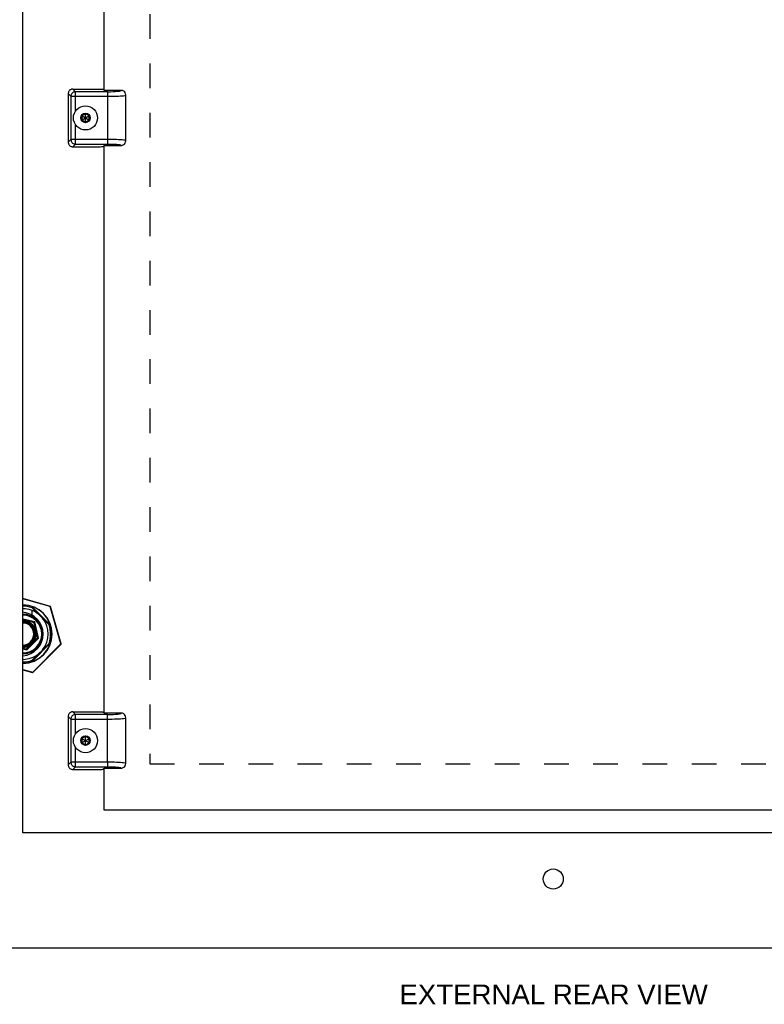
# Model space of a CAD drawing. Header units: inches. Extents: x 0 to 48.6, y 0 to 31.4.
# Tile 12 of 15: x 32.4 to 40.5, y 6.2 to 16.9. Entities that reach past the tile are written whole.
import ezdxf

# ---------------------------------------------------------------- set-up
doc = ezdxf.new("R2010")
doc.units = ezdxf.units.IN
doc.header["$LTSCALE"] = 2.671429
doc.header["$MEASUREMENT"] = 0
doc.linetypes.add('HIDDEN', pattern=[0.2, 0.1, -0.1])
doc.layers.get('0').update_dxf_attribs({"linetype": 'CONTINUOUS'})
for name, color, linetype in [('02___PRT_ALL_AXES', 7, 'CONTINUOUS'), ('DEFAULT_2', 8, 'HIDDEN'), ('DIMENSIONS', 7, 'CONTINUOUS')]:
    doc.layers.add(name, color=color, linetype=linetype)
doc.styles.get("Standard").update_dxf_attribs({"font": 'arial.ttf'})

msp = doc.modelspace()

# ---------------------------------------------------------------- linework, layer by layer
at = {"color": 3, "linetype": 'Continuous'}
for p, q in [((33.3352, 22.2421), (33.3352, 16.0891)), ((33.3352, 15.4921), (33.3352, 9.3391)), ((33.3352, 8.7421), (33.3352, 8.2906)), ((33.3352, 8.2906), (43.7102, 8.2906)), ((45.1496, 6.7906), (31.2696, 6.7906))]:
    msp.add_line(p, q, dxfattribs=at)
at = {"color": 7, "linetype": 'Continuous'}
for p, q in [((32.9502, 16.0533), (32.9502, 15.5279)), ((32.979, 16.0245), (32.9502, 16.0533)), ((32.979, 16.0245), (32.979, 15.5567)), ((32.979, 16.0245), (33.3752, 16.0245)), ((33, 16.1031), (33.0288, 16.0743)), ((33, 16.1031), (33.2831, 16.1031)), ((33.0288, 15.8634), (33.0288, 16.0743)), ((33.3752, 16.0743), (33.0288, 16.0743)), ((33.3352, 16.0931), (33.3289, 16.0994)), ((33.524, 16.0891), (33.3392, 16.0891)), ((33.3752, 16.0743), (33.3752, 15.5069)), ((33.5752, 15.5436), (33.5752, 16.0376)), ((33.5752, 16.0375), (33.5752, 16.0376)), ((33.1377, 15.839), (33.0958, 15.8148)), ((33.0958, 15.8148), (33.0958, 15.7664)), ((33.0958, 15.7664), (33.1796, 15.8148)), ((33.0958, 15.8148), (33.1796, 15.7664)), ((33.1377, 15.8362), (33.0982, 15.8134)), ((33.0982, 15.8134), (33.0982, 15.7677)), ((33.1377, 15.7422), (33.1377, 15.839)), ((33.1796, 15.8148), (33.1377, 15.839)), ((33.1773, 15.8134), (33.1377, 15.8362)), ((33.1773, 15.7677), (33.1773, 15.8134)), ((33.1796, 15.7664), (33.1796, 15.8148)), ((33.0288, 15.5069), (33.0288, 15.7177)), ((33.0958, 15.7664), (33.1377, 15.7422)), ((33.0982, 15.7677), (33.1377, 15.7449)), ((33.1377, 15.7449), (33.1773, 15.7677)), ((33.1377, 15.7422), (33.1796, 15.7664)), ((32.9502, 15.5279), (32.979, 15.5567)), ((33.3752, 15.5567), (32.979, 15.5567)), ((33.0288, 15.5069), (33, 15.4781)), ((33, 15.4781), (33.2831, 15.4781)), ((33.0288, 15.5069), (33.3793, 15.5069)), ((33.3289, 15.4818), (33.3352, 15.4881)), ((33.3392, 15.4921), (33.524, 15.4921)), ((33.3793, 15.5069), (33.3836, 15.5069)), ((33.3836, 15.5069), (33.3881, 15.5068)), ((33.3881, 15.5068), (33.3929, 15.5068)), ((33.3929, 15.5068), (33.3963, 15.5068)), ((33.3963, 15.5068), (33.3997, 15.5067)), ((33.3997, 15.5067), (33.4032, 15.5067)), ((33.4032, 15.5067), (33.4069, 15.5066)), ((33.4069, 15.5066), (33.4115, 15.5065)), ((33.4115, 15.5065), (33.4157, 15.5064)), ((33.4157, 15.5064), (33.4196, 15.5063)), ((33.4196, 15.5063), (33.4232, 15.5062)), ((33.4232, 15.5062), (33.4263, 15.5061)), ((33.4263, 15.5061), (33.4304, 15.506)), ((33.4304, 15.506), (33.4338, 15.5059)), ((33.4338, 15.5059), (33.4371, 15.5057)), ((33.4473, 15.5053), (33.4473, 15.5053)), ((33.4473, 15.5053), (33.452, 15.505)), ((33.452, 15.505), (33.4556, 15.5049)), ((33.4556, 15.5049), (33.4589, 15.5047)), ((33.4589, 15.5047), (33.4617, 15.5045)), ((33.4617, 15.5045), (33.4645, 15.5043)), ((33.4645, 15.5043), (33.4683, 15.5041)), ((33.4683, 15.5041), (33.4708, 15.5039)), ((33.4744, 15.5036), (33.4768, 15.5034)), ((33.4768, 15.5034), (33.4791, 15.5032)), ((33.4791, 15.5032), (33.4814, 15.503)), ((33.4814, 15.503), (33.4836, 15.5028)), ((33.4836, 15.5028), (33.4868, 15.5025)), ((33.5251, 15.4932), (33.5251, 15.4932)), ((33.5752, 15.5436), (33.5752, 15.5436)), ((32.7565, 10.4958), (32.4596, 10.5812)), ((32.7558, 10.4932), (32.4596, 10.5784)), ((32.7579, 10.2918), (32.5544, 10.4953)), ((32.5587, 10.4801), (32.7427, 10.2962)), ((32.7558, 10.4932), (32.7565, 10.4958)), ((32.7558, 10.4932), (32.7584, 10.4939)), ((32.8721, 10.0887), (32.7558, 10.4932)), ((32.8747, 10.0895), (32.7584, 10.4939)), ((32.5894, 10.3268), (32.4596, 10.3566)), ((32.5587, 10.401), (32.5587, 10.4505)), ((32.5811, 10.3185), (32.4596, 10.3463)), ((32.6187, 10.1545), (32.5811, 10.3185)), ((32.5831, 10.3205), (32.585, 10.3224)), ((32.585, 10.3224), (32.5867, 10.3241)), ((32.6296, 10.1514), (32.5894, 10.3268)), ((32.5024, 10.0241), (32.6296, 10.1514)), ((32.5782, 10.1141), (32.6187, 10.1545)), ((32.6187, 10.1545), (32.6296, 10.1514)), ((32.6782, 10.1958), (32.6782, 10.1954)), ((32.4596, 10.0442), (32.4992, 10.0351)), ((32.4596, 10.0339), (32.5024, 10.0241)), ((32.4992, 10.0351), (32.5397, 10.0756)), ((32.4992, 10.0351), (32.5024, 10.0241)), ((32.5397, 10.0756), (32.5374, 10.0789)), ((32.5544, 9.8958), (32.7579, 10.0993)), ((32.7427, 10.095), (32.5587, 9.9111)), ((32.565, 9.7816), (32.8721, 10.0887)), ((32.567, 9.7797), (32.874, 10.0868)), ((32.5782, 10.1141), (32.5749, 10.1163)), ((32.8721, 10.0887), (32.8747, 10.0895)), ((32.8721, 10.0887), (32.874, 10.0868)), ((32.4596, 9.812), (32.565, 9.7816)), ((32.4596, 9.8091), (32.5643, 9.779)), ((32.565, 9.7816), (32.5643, 9.779)), ((32.565, 9.7816), (32.567, 9.7797)), ((32.979, 9.2745), (32.9502, 9.3033)), ((32.9502, 9.3033), (32.9502, 8.7779)), ((33, 9.3531), (33.0288, 9.3243)), ((33, 9.3531), (33.2831, 9.3531)), ((33.3752, 9.3243), (33.0288, 9.3243)), ((33.0288, 9.1134), (33.0288, 9.3243)), ((33.3352, 9.3431), (33.3289, 9.3494)), ((33.524, 9.3391), (33.3392, 9.3391)), ((33.3752, 8.8067), (33.3752, 9.3243)), ((33.5752, 8.7936), (33.5752, 9.2876)), ((33.5752, 9.2875), (33.5752, 9.2876)), ((32.979, 9.2745), (33.3752, 9.2745)), ((32.979, 9.2745), (32.979, 8.8067)), ((33.1377, 9.089), (33.0958, 9.0648)), ((33.1377, 9.0862), (33.0982, 9.0634)), ((33.1796, 9.0648), (33.1377, 9.089)), ((33.1377, 8.9922), (33.1377, 9.089)), ((33.1773, 9.0634), (33.1377, 9.0862)), ((33.0288, 8.7569), (33.0288, 8.9677)), ((33.0958, 9.0648), (33.1796, 9.0164)), ((33.0958, 9.0648), (33.0958, 9.0164)), ((33.0958, 9.0164), (33.1796, 9.0648)), ((33.0958, 9.0164), (33.1377, 8.9922)), ((33.0982, 9.0634), (33.0982, 9.0177)), ((33.0982, 9.0177), (33.1377, 8.9949)), ((33.1377, 8.9949), (33.1773, 9.0177)), ((33.1377, 8.9922), (33.1796, 9.0164)), ((33.1773, 9.0177), (33.1773, 9.0634)), ((33.1796, 9.0164), (33.1796, 9.0648)), ((32.9502, 8.7779), (32.979, 8.8067)), ((33.3752, 8.8067), (32.979, 8.8067)), ((33.0288, 8.7569), (33, 8.7281)), ((33.0288, 8.7569), (33.3793, 8.7569)), ((33.3752, 8.8067), (33.3752, 8.7729)), ((33.3752, 8.7729), (33.3752, 8.7569)), ((33.3793, 8.7569), (33.3836, 8.7569)), ((33.3836, 8.7569), (33.3881, 8.7568)), ((33.3881, 8.7568), (33.3929, 8.7568)), ((33.3929, 8.7568), (33.3963, 8.7568)), ((33.3963, 8.7568), (33.3997, 8.7567)), ((33.3997, 8.7567), (33.4032, 8.7567)), ((33.4032, 8.7567), (33.4069, 8.7566)), ((33.4069, 8.7566), (33.4115, 8.7565)), ((33.4115, 8.7565), (33.4157, 8.7564)), ((33.4157, 8.7564), (33.4196, 8.7563)), ((33.4196, 8.7563), (33.4232, 8.7562)), ((33.4232, 8.7562), (33.4263, 8.7561)), ((33.4263, 8.7561), (33.4304, 8.756)), ((33.4304, 8.756), (33.4338, 8.7559)), ((33.4338, 8.7559), (33.4371, 8.7557)), ((33.4473, 8.7553), (33.4473, 8.7553)), ((33.4473, 8.7553), (33.452, 8.755)), ((33.452, 8.755), (33.4556, 8.7549)), ((33.4556, 8.7549), (33.4589, 8.7547)), ((33.4589, 8.7547), (33.4617, 8.7545)), ((33.4617, 8.7545), (33.4645, 8.7543)), ((33.4645, 8.7543), (33.4683, 8.7541)), ((33.4683, 8.7541), (33.4708, 8.7539)), ((33.4708, 8.7539), (33.4732, 8.7537)), ((33.4732, 8.7537), (33.4756, 8.7535)), ((33.4756, 8.7535), (33.4779, 8.7533)), ((33.4779, 8.7533), (33.4802, 8.7531)), ((33.4802, 8.7531), (33.4825, 8.7529)), ((33.4825, 8.7529), (33.4847, 8.7527)), ((33.4847, 8.7527), (33.4868, 8.7525)), ((33.5752, 8.7936), (33.5752, 8.7936)), ((33, 8.7281), (33.2831, 8.7281)), ((33.3289, 8.7318), (33.3352, 8.7381)), ((33.3392, 8.7421), (33.524, 8.7421)), ((33.5251, 8.7432), (33.5251, 8.7432))]:
    msp.add_line(p, q, dxfattribs=at)
for points in [[(32.9648, 16.0885), (32.9605, 16.0836), (32.9569, 16.0782), (32.954, 16.0724), (32.9519, 16.0662), (32.9507, 16.0598), (32.9502, 16.0533)], [(33, 16.1031), (32.9934, 16.1026), (32.9871, 16.1014), (32.9809, 16.0993), (32.9751, 16.0964), (32.9697, 16.0928), (32.9648, 16.0885)], [(32.9938, 16.0595), (32.9895, 16.0547), (32.9858, 16.0493), (32.9829, 16.0434), (32.9808, 16.0373), (32.9795, 16.0309), (32.979, 16.0245)], [(33.0288, 16.0743), (33.0224, 16.0738), (33.016, 16.0725), (33.0099, 16.0704), (33.004, 16.0675), (32.9986, 16.0638), (32.9938, 16.0595)], [(33.2831, 16.1031), (33.2888, 16.103), (33.2943, 16.103), (33.2997, 16.1028), (33.3049, 16.1026), (33.3097, 16.1023), (33.3141, 16.102)], [(33.3141, 16.102), (33.3181, 16.1017), (33.3215, 16.1013), (33.3243, 16.1008), (33.3265, 16.1004), (33.328, 16.0999), (33.3289, 16.0994)], [(33.3752, 16.0743), (33.4079, 16.0746), (33.4375, 16.0755), (33.4647, 16.0769), (33.4878, 16.0787), (33.506, 16.081), (33.5185, 16.0835), (33.5244, 16.0862), (33.524, 16.0891)], [(33.3752, 16.0245), (33.4013, 16.0246), (33.427, 16.0249), (33.4518, 16.0255), (33.4753, 16.0262), (33.497, 16.0272), (33.5166, 16.0283)], [(33.5166, 16.0283), (33.5353, 16.0297), (33.5508, 16.0313), (33.5628, 16.033), (33.5709, 16.0349), (33.5748, 16.0367), (33.5752, 16.0375)], [(33.5562, 16.0775), (33.5538, 16.0793), (33.5469, 16.0835), (33.5395, 16.0866), (33.5319, 16.0884), (33.524, 16.0891)], [(33.5752, 16.0375), (33.5732, 16.0516), (33.5675, 16.0645), (33.5592, 16.0748), (33.5562, 16.0775)], [(32.9502, 15.5279), (32.9507, 15.5213), (32.9519, 15.515), (32.954, 15.5088), (32.9569, 15.5029), (32.9605, 15.4976), (32.9648, 15.4927)], [(32.9648, 15.4927), (32.9697, 15.4883), (32.9751, 15.4847), (32.9809, 15.4819), (32.9871, 15.4798), (32.9934, 15.4785), (33, 15.4781)], [(32.979, 15.5567), (32.9795, 15.5502), (32.9808, 15.5439), (32.9829, 15.5377), (32.9858, 15.5319), (32.9895, 15.5265), (32.9938, 15.5216)], [(32.9938, 15.5216), (32.9986, 15.5173), (33.004, 15.5137), (33.0099, 15.5108), (33.016, 15.5087), (33.0224, 15.5074), (33.0288, 15.5069)], [(33.5166, 15.5528), (33.4971, 15.554), (33.4757, 15.5549), (33.453, 15.5557), (33.4287, 15.5562), (33.4026, 15.5565), (33.3752, 15.5567)], [(33.4371, 15.5057), (33.4455, 15.5054), (33.4473, 15.5053)], [(33.4708, 15.5039), (33.4732, 15.5037), (33.4744, 15.5036)], [(33.4868, 15.5025), (33.4896, 15.5023), (33.4915, 15.5021), (33.4933, 15.5019), (33.4951, 15.5017), (33.4969, 15.5014), (33.4986, 15.5012), (33.5003, 15.501), (33.502, 15.5008), (33.5036, 15.5006), (33.5052, 15.5003), (33.5068, 15.5001), (33.5083, 15.4998), (33.5098, 15.4996), (33.5113, 15.4993), (33.5126, 15.499), (33.514, 15.4988), (33.5153, 15.4985), (33.5165, 15.4982), (33.5177, 15.4979), (33.5187, 15.4976), (33.5192, 15.4974)], [(33.5752, 15.5436), (33.5748, 15.5444), (33.5712, 15.5462), (33.5634, 15.548), (33.5515, 15.5498), (33.5358, 15.5514), (33.5166, 15.5528)], [(33.5192, 15.4974), (33.52, 15.4972), (33.5204, 15.4971), (33.5208, 15.4969), (33.5212, 15.4968), (33.5216, 15.4966), (33.5219, 15.4965), (33.5222, 15.4964), (33.5225, 15.4962), (33.5228, 15.4961), (33.5231, 15.496), (33.5234, 15.4958), (33.5236, 15.4957), (33.5238, 15.4956), (33.524, 15.4954), (33.5242, 15.4953), (33.5244, 15.4951), (33.5246, 15.495), (33.5247, 15.4949), (33.5248, 15.4948), (33.5249, 15.4947)], [(33.524, 15.4921), (33.5319, 15.4927), (33.5395, 15.4946), (33.5469, 15.4976), (33.5537, 15.5018), (33.5565, 15.5039)], [(33.5251, 15.4932), (33.5251, 15.4932), (33.5251, 15.4932), (33.5251, 15.4932), (33.525, 15.4931), (33.525, 15.493), (33.5248, 15.4928), (33.5244, 15.4925), (33.524, 15.4921)], [(33.5249, 15.4947), (33.5249, 15.4946), (33.5249, 15.4946), (33.525, 15.4945), (33.525, 15.4944), (33.5251, 15.4944), (33.5251, 15.4943), (33.5251, 15.4942), (33.5251, 15.4942), (33.5252, 15.4941), (33.5252, 15.494), (33.5252, 15.4939), (33.5252, 15.4939), (33.5252, 15.4938), (33.5252, 15.4937), (33.5252, 15.4936), (33.5252, 15.4935), (33.5252, 15.4935), (33.5251, 15.4934), (33.5251, 15.4933), (33.5251, 15.4932), (33.5251, 15.4932), (33.5251, 15.4932), (33.5251, 15.4932), (33.5251, 15.4932)], [(33.5565, 15.5039), (33.5594, 15.5065), (33.5676, 15.5168), (33.5732, 15.5296), (33.5752, 15.5436)], [(32.5811, 10.3185), (32.5821, 10.3195), (32.5831, 10.3205)], [(32.5867, 10.3241), (32.5881, 10.3255), (32.5891, 10.3265)], [(32.5891, 10.3265), (32.5893, 10.3267), (32.5894, 10.3268)], [(32.5782, 10.1141), (32.5771, 10.1121), (32.576, 10.1101), (32.5748, 10.108), (32.5734, 10.1059), (32.5719, 10.1037), (32.5703, 10.1014), (32.5685, 10.099), (32.5665, 10.0967), (32.5644, 10.0943), (32.5621, 10.0919), (32.5597, 10.0896), (32.5573, 10.0875), (32.5549, 10.0855), (32.5525, 10.0836), (32.5502, 10.0819), (32.5479, 10.0804), (32.5457, 10.079), (32.5437, 10.0777), (32.5416, 10.0766), (32.5397, 10.0756)], [(32.9648, 9.3385), (32.9605, 9.3336), (32.9569, 9.3282), (32.954, 9.3224), (32.9519, 9.3162), (32.9507, 9.3098), (32.9502, 9.3033)], [(33, 9.3531), (32.9934, 9.3526), (32.9871, 9.3514), (32.9809, 9.3493), (32.9751, 9.3464), (32.9697, 9.3428), (32.9648, 9.3385)], [(32.9938, 9.3095), (32.9895, 9.3047), (32.9858, 9.2993), (32.9829, 9.2934), (32.9808, 9.2873), (32.9795, 9.2809), (32.979, 9.2745)], [(33.0288, 9.3243), (33.0224, 9.3238), (33.016, 9.3225), (33.0099, 9.3204), (33.004, 9.3175), (32.9986, 9.3138), (32.9938, 9.3095)], [(33.2831, 9.3531), (33.2888, 9.353), (33.2943, 9.353), (33.2997, 9.3528), (33.3049, 9.3526), (33.3097, 9.3523), (33.3141, 9.352)], [(33.3141, 9.352), (33.3181, 9.3517), (33.3215, 9.3513), (33.3243, 9.3508), (33.3265, 9.3504), (33.328, 9.3499), (33.3289, 9.3494)], [(33.3752, 9.3243), (33.4079, 9.3246), (33.4375, 9.3255), (33.4647, 9.3269), (33.4878, 9.3287), (33.506, 9.331), (33.5185, 9.3335), (33.5244, 9.3362), (33.524, 9.3391)], [(33.5166, 9.2783), (33.5353, 9.2797), (33.5508, 9.2813), (33.5628, 9.283), (33.5709, 9.2849), (33.5748, 9.2867), (33.5752, 9.2875)], [(33.5562, 9.3275), (33.5538, 9.3293), (33.5469, 9.3335), (33.5395, 9.3366), (33.5319, 9.3384), (33.524, 9.3391)], [(33.5752, 9.2875), (33.5732, 9.3016), (33.5675, 9.3145), (33.5592, 9.3248), (33.5562, 9.3275)], [(33.3752, 9.2745), (33.4013, 9.2746), (33.427, 9.2749), (33.4518, 9.2755), (33.4753, 9.2762), (33.497, 9.2772), (33.5166, 9.2783)], [(32.9502, 8.7779), (32.9507, 8.7713), (32.9519, 8.765), (32.954, 8.7588), (32.9569, 8.7529), (32.9605, 8.7476), (32.9648, 8.7427)], [(32.979, 8.8067), (32.9795, 8.8002), (32.9808, 8.7939), (32.9829, 8.7877), (32.9858, 8.7819), (32.9895, 8.7765), (32.9938, 8.7716)], [(32.9938, 8.7716), (32.9986, 8.7673), (33.004, 8.7637), (33.0099, 8.7608), (33.016, 8.7587), (33.0224, 8.7574), (33.0288, 8.7569)], [(33.5166, 8.8028), (33.4971, 8.804), (33.4757, 8.8049), (33.453, 8.8057), (33.4287, 8.8062), (33.4026, 8.8065), (33.3752, 8.8067)], [(33.4371, 8.7557), (33.4455, 8.7554), (33.4473, 8.7553)], [(33.4868, 8.7525), (33.4896, 8.7523), (33.4915, 8.7521), (33.4933, 8.7519), (33.4951, 8.7517), (33.4969, 8.7514), (33.4986, 8.7512), (33.5003, 8.751), (33.502, 8.7508), (33.5036, 8.7506), (33.5052, 8.7503), (33.5068, 8.7501), (33.5083, 8.7498), (33.5098, 8.7496), (33.5113, 8.7493), (33.5126, 8.749), (33.514, 8.7488), (33.5153, 8.7485), (33.5165, 8.7482), (33.5177, 8.7479), (33.5187, 8.7476), (33.5192, 8.7474)], [(33.5752, 8.7936), (33.5748, 8.7944), (33.5712, 8.7962), (33.5634, 8.798), (33.5515, 8.7998), (33.5358, 8.8014), (33.5166, 8.8028)], [(33.524, 8.7421), (33.5319, 8.7427), (33.5395, 8.7446), (33.5469, 8.7476), (33.5537, 8.7518), (33.5565, 8.7539)], [(33.5565, 8.7539), (33.5594, 8.7565), (33.5676, 8.7668), (33.5732, 8.7796), (33.5752, 8.7936)], [(32.9648, 8.7427), (32.9697, 8.7383), (32.9751, 8.7347), (32.9809, 8.7319), (32.9871, 8.7298), (32.9934, 8.7285), (33, 8.7281)], [(33.5192, 8.7474), (33.52, 8.7472), (33.5204, 8.7471), (33.5208, 8.7469), (33.5212, 8.7468), (33.5216, 8.7466), (33.5219, 8.7465), (33.5222, 8.7464), (33.5225, 8.7462), (33.5228, 8.7461), (33.5231, 8.746), (33.5234, 8.7458), (33.5236, 8.7457), (33.5238, 8.7456), (33.524, 8.7454), (33.5242, 8.7453), (33.5244, 8.7451), (33.5246, 8.745), (33.5247, 8.7449), (33.5248, 8.7448), (33.5249, 8.7447)], [(33.5251, 8.7432), (33.5251, 8.7432), (33.5251, 8.7432), (33.5251, 8.7432), (33.525, 8.7431), (33.525, 8.743), (33.5248, 8.7428), (33.5244, 8.7425), (33.524, 8.7421)], [(33.5249, 8.7447), (33.5249, 8.7446), (33.5249, 8.7446), (33.525, 8.7445), (33.525, 8.7444), (33.5251, 8.7444), (33.5251, 8.7443), (33.5251, 8.7442), (33.5251, 8.7442), (33.5252, 8.7441), (33.5252, 8.744), (33.5252, 8.7439), (33.5252, 8.7439), (33.5252, 8.7438), (33.5252, 8.7437), (33.5252, 8.7436), (33.5252, 8.7435), (33.5252, 8.7435), (33.5251, 8.7434), (33.5251, 8.7433), (33.5251, 8.7432), (33.5251, 8.7432), (33.5251, 8.7432), (33.5251, 8.7432), (33.5251, 8.7432)]]:
    msp.add_lwpolyline(points, dxfattribs=at)
for centre, radius in [((33.1377, 15.7906), 0.131), ((33.1377, 15.7906), 0.0514), ((33.1377, 9.0406), 0.131), ((33.1377, 9.0406), 0.0514)]:
    msp.add_circle(centre, radius, dxfattribs=at)
for centre, radius, start, end in [((32.4582, 10.1956), 0.3177, 270.26303, 89.73712), ((32.4582, 10.1956), 0.315, 270.26483, 89.73526), ((32.4582, 10.1956), 0.3018, 70.5309, 89.72318), ((32.4582, 10.1956), 0.2741, 51.52452, 89.69532), ((32.7558, 10.4932), 0.00273, 16.04913, 73.95087), ((32.4422, 10.1958), 0.236, 0, 85.75852), ((32.4582, 10.1956), 0.215, 270.38794, 89.61206), ((32.4582, 10.1956), 0.205, 270.40392, 89.59032), ((32.4582, 10.1956), 0.2741, 321.52452, 38.47548), ((32.4582, 10.1956), 0.1451, 325.81626, 89.42428), ((32.4582, 10.1956), 0.1411, 270.59012, 89.40879), ((32.4582, 10.1956), 0.1343, 270.61907, 89.38074), ((32.4582, 10.1956), 0.1272, 270.65528, 89.34178), ((32.4582, 10.1956), 0.1193, 270.69922, 89.2979), ((32.4582, 10.1956), 0.3018, 340.5309, 19.4691), ((32.4422, 10.1954), 0.236, 274.24148, 360), ((32.4582, 10.1956), 0.1451, 270.57181, 304.18374), ((32.8721, 10.0887), 0.00273, 315, 16.04913), ((32.4582, 10.1956), 0.2741, 270.30492, 308.47548), ((32.4582, 10.1956), 0.3018, 270.27682, 289.4691), ((32.565, 9.7816), 0.00273, 253.95087, 315)]:
    msp.add_arc(centre, radius, start, end, dxfattribs=at)
for centre in [(33.2831, 15.4821), (33.2831, 8.7321)]:
    msp.add_ellipse(centre, major_axis=(0.046, 0), ratio=0.0874887, start_param=-1.5707963, end_param=-0.0872665, dxfattribs=at)
at = {"layer": '02___PRT_ALL_AXES', "color": 3, "linetype": 'Continuous'}
for p, q in [((32.4596, 8.0406), (32.4596, 23.5406)), ((43.9596, 8.0406), (32.4596, 8.0406))]:
    msp.add_line(p, q, dxfattribs=at)
msp.add_circle((38.2096, 7.5406), 0.109, dxfattribs=at)
at = {"layer": 'DEFAULT_2', "color": 8, "linetype": 'HIDDEN'}
for p, q in [((33.8352, 22.7906), (33.8352, 8.7906)), ((33.8352, 8.7906), (43.2102, 8.7906))]:
    msp.add_line(p, q, dxfattribs=at)

# ---------------------------------------------------------------- texts
at = {"layer": 'DIMENSIONS', "color": 2, "linetype": 'Continuous', "insert": (38.2135, 6.3968), "char_height": 0.214286, "width": 3.336166, "attachment_point": 2, "line_spacing_factor": 0.9}
msp.add_mtext('EXTERNAL REAR VIEW', dxfattribs=at)

doc.saveas('drawing.dxf')
